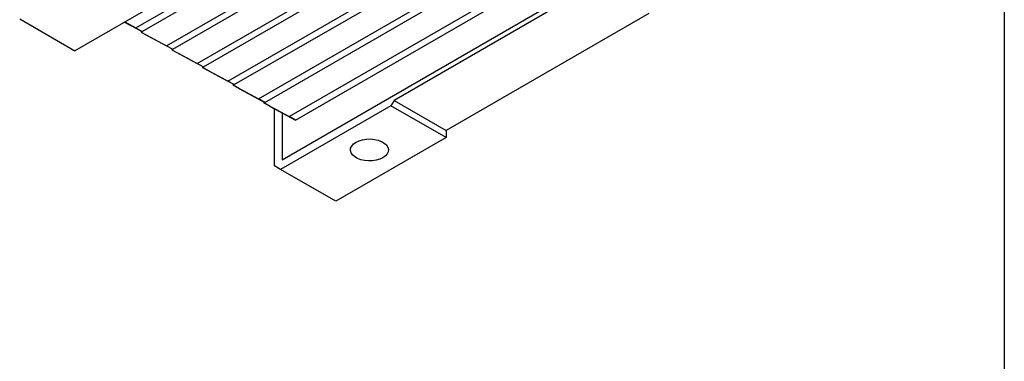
# Model space of a CAD drawing. Header units: millimetres. Extents: x 32 to 1365, y 32 to 1048.
# Tile 5 of 11: x 1138 to 1365, y 564 to 643. Entities that reach past the tile are written whole.
import ezdxf

# ---------------------------------------------------------------- set-up
doc = ezdxf.new("R2010")
doc.units = ezdxf.units.MM
doc.header["$LTSCALE"] = 5
doc.linetypes.add('SLD-Solid', pattern=[0])
doc.layers.add('TEXT', color=140, linetype='SLD-Solid', lineweight=25)

msp = doc.modelspace()

# ---------------------------------------------------------------- linework, layer by layer
for p, q in [((1186.333, 628.353), (1267.827, 675.399)), ((1187.747, 627.537), (1269.242, 674.582)), ((1193.404, 624.271), (1274.898, 671.317)), ((1194.818, 623.455), (1276.313, 670.5)), ((1200.475, 620.189), (1281.969, 667.235)), ((1198.796, 610.239), (1297.084, 666.979)), ((1201.889, 619.373), (1283.384, 666.418)), ((1165.12, 640.599), (1195.26, 657.999)), ((1166.534, 639.783), (1196.674, 657.183)), ((1172.191, 636.517), (1200.892, 653.086)), ((1173.605, 635.701), (1202.307, 652.27)), ((1175.815, 649.63), (1151.066, 635.343)), ((1179.262, 632.435), (1209.402, 649.835)), ((1180.676, 631.619), (1210.817, 649.019)), ((1271.274, 650.855), (1224.605, 623.914)), ((1138.338, 642.691), (1151.066, 635.343)), ((1283.295, 643.916), (1236.626, 616.974)), ((1162.508, 641.948), (1166.534, 639.783)), ((1162.558, 641.977), (1165.12, 640.599)), ((1165.12, 640.599), (1166.534, 639.783)), ((1166.329, 639.893), (1166.336, 639.666)), ((1166.336, 639.666), (1172.191, 636.517)), ((1166.336, 639.666), (1167.751, 638.849)), ((1167.751, 638.849), (1173.605, 635.701)), ((1172.191, 636.517), (1173.605, 635.701)), ((1173.4, 635.811), (1173.407, 635.584)), ((1173.407, 635.584), (1179.262, 632.435)), ((1173.407, 635.584), (1174.822, 634.767)), ((1174.822, 634.767), (1180.676, 631.619)), ((1179.262, 632.435), (1180.676, 631.619)), ((1180.472, 631.729), (1180.478, 631.502)), ((1180.478, 631.502), (1186.333, 628.353)), ((1181.893, 630.685), (1180.478, 631.502)), ((1181.893, 630.685), (1187.747, 627.537)), ((1187.747, 627.537), (1186.333, 628.353)), ((1187.543, 627.647), (1187.55, 627.42)), ((1187.55, 627.42), (1193.404, 624.271)), ((1188.964, 626.603), (1187.55, 627.42)), ((1188.964, 626.603), (1194.818, 623.455)), ((1194.818, 623.455), (1193.404, 624.271)), ((1194.614, 623.565), (1194.621, 623.338)), ((1194.621, 623.338), (1200.475, 620.189)), ((1196.035, 622.521), (1194.621, 623.338)), ((1196.035, 622.521), (1201.889, 619.373)), ((1197.028, 608.81), (1197.028, 621.987)), ((1223.898, 622.689), (1198.442, 607.994)), ((1224.605, 623.914), (1223.898, 622.689)), ((1236.626, 615.341), (1223.898, 622.689)), ((1224.605, 623.914), (1236.626, 616.974)), ((1198.796, 621.036), (1198.796, 610.239)), ((1201.889, 619.373), (1200.475, 620.189)), ((1236.626, 615.341), (1211.17, 600.646)), ((1236.626, 616.974), (1236.626, 615.341)), ((1198.442, 607.994), (1197.028, 608.81)), ((1211.17, 600.646), (1198.442, 607.994))]:
    msp.add_line(p, q)
at = {"flags": 128}
msp.add_lwpolyline([(1222.053, 610.692), (1221.339, 610.358), (1220.522, 610.118), (1219.635, 609.981), (1218.719, 609.953), (1217.812, 610.036), (1216.955, 610.226), (1216.186, 610.514), (1215.537, 610.889), (1215.037, 611.333), (1214.708, 611.828), (1214.564, 612.351), (1214.612, 612.88), (1214.85, 613.392), (1215.267, 613.864), (1215.844, 614.276), (1216.557, 614.609), (1217.375, 614.85), (1218.262, 614.987), (1219.178, 615.015), (1220.085, 614.932), (1220.941, 614.742), (1221.711, 614.453), (1222.36, 614.079), (1222.86, 613.634), (1223.189, 613.14), (1223.332, 612.616), (1223.284, 612.087), (1223.047, 611.576), (1222.63, 611.103), (1222.053, 610.692)], dxfattribs=at)
at = {"layer": 'TEXT'}
msp.add_line((1365.25, 1047.75), (1365.25, 31.75), dxfattribs=at)

doc.saveas('drawing.dxf')
